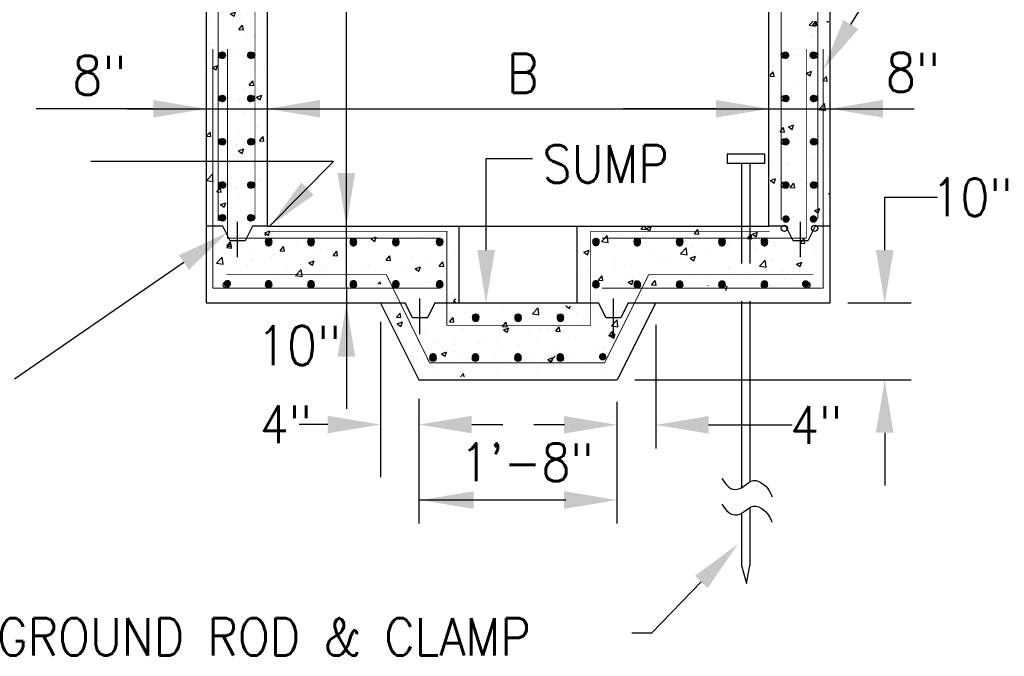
# Model space of a CAD drawing. Extents: x 0 to 7.6, y 0 to 9.85.
# Tile 3 of 6: x 2.24 to 4.86, y 1.87 to 3.57. Entities that reach past the tile are written whole.
import ezdxf
from ezdxf.enums import TextEntityAlignment as Align

# ---------------------------------------------------------------- set-up
doc = ezdxf.new("R2010")
doc.units = 0
doc.header["$MEASUREMENT"] = 0
doc.linetypes.add('HIDDEN2', pattern=[0.1875, 0.125, -0.0625])
doc.layers.get('0').update_dxf_attribs({"color": 2, "linetype": 'CONTINUOUS'})
doc.layers.add('E-DETL', color=2, linetype='CONTINUOUS')
doc.layers.add('E-DETL-TEXT', color=3, linetype='CONTINUOUS')
doc.styles.add('ROMANS', font='ROMANS.SHX', dxfattribs={"width": 0.8})

# ---------------------------------------------------------------- blocks, each defined once
blk = doc.blocks.new('*X5')
at = {"color": 0}
for p, q in [((71.667, 91.474), (71.667, 91.474)), ((69.619, 90.63), (69.619, 90.63)), ((71.044, 91.004), (71.394, 91.139)), ((71.044, 91.004), (71.292, 90.836)), ((71.293, 90.836), (71.394, 91.139)), ((72.186, 90.982), (72.186, 90.982)), ((70.545, 90.237), (70.545, 90.237)), ((71.62, 89.941), (71.861, 90.228)), ((71.62, 89.941), (71.919, 89.915)), ((71.684, 90.159), (71.684, 90.159)), ((71.797, 90.402), (71.797, 90.402)), ((71.919, 89.915), (71.861, 90.228)), ((73.447, 90.326), (73.448, 90.327)), ((73.447, 90.326), (73.448, 90.326)), ((70.069, 89.6), (70.069, 89.6)), ((72.125, 89.318), (72.125, 89.318)), ((72.739, 89.487), (72.739, 89.487)), ((69.558, 88.966), (69.558, 88.966)), ((71.46, 88.491), (71.46, 88.491)), ((72.375, 88.68), (72.375, 88.68)), ((70.482, 88.43), (70.482, 88.43)), ((69.497, 87.301), (69.497, 87.301)), ((69.827, 87.378), (70.177, 87.513)), ((69.827, 87.378), (70.076, 87.211)), ((70.076, 87.211), (70.177, 87.513)), ((70.69, 87.617), (70.69, 87.617)), ((72.064, 87.653), (72.064, 87.653)), ((72.658, 87.393), (72.658, 87.393)), ((73.359, 87.504), (73.359, 87.504)), ((69.742, 86.892), (69.742, 86.892)), ((71.06, 86.707), (71.06, 86.707)), ((72.004, 85.989), (72.004, 85.989)), ((72.314, 86.18), (72.555, 86.467)), ((72.314, 86.18), (72.612, 86.154)), ((72.613, 86.154), (72.555, 86.467)), ((72.812, 85.365), (73.162, 85.5)), ((72.812, 85.365), (73.06, 85.198)), ((73.06, 85.198), (73.162, 85.5)), ((69.716, 85.062), (69.716, 85.062)), ((69.744, 84.735), (69.744, 84.735)), ((71.652, 85.142), (71.652, 85.142)), ((72.385, 84.949), (72.385, 84.949)), ((72.902, 85.151), (72.902, 85.151)), ((70.77, 84.39), (70.77, 84.39)), ((71.943, 84.324), (71.943, 84.324)), ((73.439, 84.278), (73.439, 84.278)), ((71.587, 83.179), (71.587, 83.179)), ((72.839, 83.344), (72.839, 83.344))]:
    blk.add_line(p, q, dxfattribs=at)
blk = doc.blocks.new('*X6')
at = {"color": 0}
for p, q in [((71.587, 83.179), (71.587, 83.179)), ((72.839, 83.344), (72.839, 83.344)), ((69.456, 82.775), (69.662, 83.02)), ((69.457, 82.73), (69.72, 82.707)), ((69.72, 82.707), (69.662, 83.02)), ((71.882, 82.66), (71.882, 82.66)), ((73.007, 82.419), (73.248, 82.706)), ((73.306, 82.393), (73.248, 82.706)), ((71.39, 82.408), (71.39, 82.408)), ((71.445, 82.159), (71.445, 82.159)), ((71.595, 81.74), (71.945, 81.874)), ((71.844, 81.572), (71.945, 81.874)), ((73.007, 82.419), (73.306, 82.393)), ((70.272, 81.207), (70.272, 81.207)), ((71.523, 81.372), (71.523, 81.372)), ((71.595, 81.74), (71.844, 81.572)), ((73.417, 81.621), (73.417, 81.621)), ((69.728, 80.561), (69.728, 80.561)), ((71.821, 80.995), (71.821, 80.995)), ((72.644, 81.061), (72.644, 81.061)), ((69.473, 79.795), (69.826, 80.163)), ((69.881, 79.688), (69.826, 80.163)), ((70.417, 79.853), (70.417, 79.853)), ((69.474, 79.751), (69.881, 79.688)), ((70.115, 78.972), (70.356, 79.259)), ((70.208, 79.4), (70.208, 79.4)), ((70.414, 78.946), (70.356, 79.259)), ((71.471, 79.181), (71.471, 79.181)), ((71.76, 79.331), (71.76, 79.331)), ((72.102, 79.649), (72.102, 79.649)), ((73.086, 79.74), (73.086, 79.74)), ((70.115, 78.972), (70.414, 78.946)), ((71.637, 78.811), (71.637, 78.811)), ((70.379, 78.114), (70.729, 78.248)), ((70.379, 78.114), (70.627, 77.946)), ((70.627, 77.946), (70.729, 78.248)), ((70.786, 77.677), (70.786, 77.677)), ((71.7, 77.666), (71.7, 77.666)), ((72.091, 77.198), (72.091, 77.198)), ((71.639, 76.002), (71.639, 76.002)), ((72.629, 76.121), (72.629, 76.121)), ((73.363, 76.101), (73.431, 76.127)), ((73.363, 76.101), (73.431, 76.055)), ((70.809, 75.211), (71.05, 75.498)), ((70.809, 75.211), (71.107, 75.185)), ((71.107, 75.185), (71.05, 75.498)), ((71.431, 75.828), (71.431, 75.828))]:
    blk.add_line(p, q, dxfattribs=at)
blk = doc.blocks.new('*X7')
at = {"color": 0}
for p, q in [((75.774, 76.535), (75.774, 76.535)), ((71.639, 76.002), (71.639, 76.002)), ((72.629, 76.121), (72.629, 76.121)), ((73.363, 76.101), (73.713, 76.235)), ((73.363, 76.101), (73.612, 75.933)), ((73.612, 75.933), (73.713, 76.235)), ((73.88, 76.285), (73.88, 76.285)), ((74.164, 76.322), (74.164, 76.322)), ((74.347, 76.328), (74.347, 76.328)), ((81.377, 76.231), (81.377, 76.231)), ((84.39, 76.08), (84.39, 76.08)), ((70.809, 75.211), (71.05, 75.498)), ((70.809, 75.211), (71.107, 75.185)), ((71.107, 75.185), (71.05, 75.498)), ((71.431, 75.828), (71.431, 75.828)), ((74.395, 74.897), (74.636, 75.184)), ((74.694, 74.871), (74.636, 75.184)), ((75.545, 75.23), (75.545, 75.23)), ((78.461, 75.731), (78.461, 75.731)), ((79.268, 75.385), (79.268, 75.385)), ((80.549, 75.7), (80.899, 75.835)), ((80.549, 75.7), (80.797, 75.533)), ((80.762, 75.393), (80.762, 75.393)), ((80.798, 75.533), (80.899, 75.835)), ((81.793, 75.705), (81.793, 75.705)), ((83.919, 75.808), (83.919, 75.808)), ((71.117, 74.643), (71.117, 74.643)), ((72.629, 74.73), (72.629, 74.73)), ((73.786, 74.531), (73.786, 74.531)), ((74.104, 74.658), (74.104, 74.658)), ((74.395, 74.897), (74.694, 74.871)), ((74.459, 74.563), (74.459, 74.563)), ((76.7, 75.033), (76.7, 75.033)), ((77.616, 74.978), (77.616, 74.978)), ((77.981, 74.583), (78.222, 74.871)), ((77.981, 74.583), (78.28, 74.557)), ((78.28, 74.557), (78.222, 74.871)), ((78.868, 75.143), (78.868, 75.143)), ((81.567, 74.27), (81.809, 74.557)), ((81.866, 74.243), (81.809, 74.557)), ((69.713, 74.229), (69.713, 74.229)), ((70.1, 74.059), (70.489, 74.465)), ((70.1, 74.059), (70.544, 73.99)), ((70.544, 73.99), (70.489, 74.465)), ((71.313, 74.149), (71.313, 74.149)), ((71.578, 74.338), (71.578, 74.338)), ((72.172, 73.972), (72.172, 73.972)), ((72.565, 74.313), (72.565, 74.313)), ((74.841, 73.859), (74.841, 73.859)), ((76.348, 74.088), (76.698, 74.222)), ((76.348, 74.088), (76.596, 73.92)), ((76.455, 74.418), (76.455, 74.418)), ((76.596, 73.92), (76.698, 74.222)), ((79.125, 74.305), (79.125, 74.305)), ((80.37, 73.981), (80.37, 73.981)), ((81.567, 74.27), (81.866, 74.243)), ((81.732, 74.04), (81.732, 74.04)), ((81.794, 74.192), (81.794, 74.192)), ((83.286, 74.482), (83.286, 74.482)), ((83.856, 74.001), (83.856, 74.001)), ((84.329, 74.415), (84.329, 74.415)), ((84.463, 74.08), (84.463, 74.08)), ((75.436, 73.231), (75.825, 73.637)), ((75.436, 73.231), (75.881, 73.162)), ((75.881, 73.162), (75.825, 73.637)), ((76.64, 73.368), (76.64, 73.368)), ((77.454, 73.481), (77.454, 73.481)), ((77.51, 73.746), (77.51, 73.746)), ((79.207, 73.72), (79.207, 73.72)), ((79.446, 73.42), (79.446, 73.42)), ((80.179, 73.633), (80.179, 73.633)), ((82.604, 73.836), (82.604, 73.836)), ((82.848, 73.521), (82.848, 73.521)), ((83.533, 73.687), (83.883, 73.822)), ((83.533, 73.687), (83.782, 73.519)), ((83.782, 73.519), (83.883, 73.822)), ((71.517, 72.673), (71.517, 72.673)), ((74.043, 72.993), (74.043, 72.993)), ((74.538, 72.98), (74.538, 72.98)), ((76.301, 73.006), (76.301, 73.006)), ((77.553, 73.171), (77.553, 73.171)), ((81.004, 72.646), (81.161, 72.81)), ((81.181, 72.646), (81.162, 72.81)), ((84.269, 72.751), (84.269, 72.751))]:
    blk.add_line(p, q, dxfattribs=at)
blk = doc.blocks.new('*X8')
at = {"color": 0}
for p, q in [((98.805, 76.462), (98.956, 76.642)), ((99.104, 76.436), (99.066, 76.642)), ((99.121, 76.512), (99.459, 76.642)), ((99.121, 76.512), (99.37, 76.344)), ((99.37, 76.344), (99.47, 76.642)), ((99.709, 76.509), (99.709, 76.509)), ((97.112, 76.134), (97.112, 76.134)), ((98.356, 75.91), (98.356, 75.91)), ((98.782, 76.071), (98.782, 76.071)), ((98.805, 76.462), (99.104, 76.436)), ((101.451, 75.958), (101.451, 75.958)), ((101.513, 76.326), (101.513, 76.326)), ((102.392, 76.148), (102.633, 76.435)), ((102.392, 76.148), (102.69, 76.122)), ((102.69, 76.122), (102.633, 76.435)), ((102.765, 76.49), (102.765, 76.49)), ((104.12, 75.845), (104.12, 75.845)), ((105.978, 75.834), (106.219, 76.121)), ((106.277, 75.808), (106.219, 76.121)), ((106.307, 76.112), (106.657, 76.246)), ((106.307, 76.112), (106.556, 75.944)), ((106.556, 75.944), (106.657, 76.246)), ((107.337, 75.892), (107.337, 75.892)), ((109.323, 76.003), (109.323, 76.003)), ((109.905, 76.244), (109.905, 76.244)), ((101.454, 74.792), (101.843, 75.197)), ((101.899, 74.722), (101.843, 75.197)), ((102.215, 75.197), (102.215, 75.197)), ((104.741, 75.517), (104.741, 75.517)), ((105.978, 75.834), (106.277, 75.808)), ((106.407, 75.503), (106.407, 75.503)), ((106.501, 75.183), (106.501, 75.183)), ((106.789, 75.732), (106.789, 75.732)), ((107.753, 75.348), (107.753, 75.348)), ((109.459, 75.62), (109.459, 75.62)), ((109.564, 75.52), (109.805, 75.808)), ((109.564, 75.52), (109.863, 75.494)), ((109.647, 75.597), (109.647, 75.597)), ((109.863, 75.494), (109.805, 75.808)), ((99.648, 74.845), (99.648, 74.845)), ((101.45, 74.518), (101.45, 74.518)), ((101.454, 74.792), (101.899, 74.723)), ((102.106, 74.499), (102.456, 74.633)), ((102.354, 74.331), (102.456, 74.633)), ((103.343, 74.768), (103.343, 74.768)), ((103.491, 75.002), (103.491, 75.002)), ((109.844, 74.579), (109.844, 74.579)), ((110.521, 74.905), (110.521, 74.905)), ((97.04, 73.938), (97.04, 73.938)), ((97.051, 74.47), (97.051, 74.47)), ((97.659, 74.001), (97.659, 74.001)), ((100.198, 74.354), (100.198, 74.354)), ((100.575, 74.501), (100.575, 74.501)), ((102.106, 74.499), (102.354, 74.331)), ((104.68, 73.852), (104.68, 73.852)), ((104.689, 73.904), (104.689, 73.904)), ((106.79, 73.964), (107.18, 74.37)), ((106.79, 73.964), (107.235, 73.895)), ((107.235, 73.895), (107.18, 74.37)), ((107.277, 74.227), (107.277, 74.227)), ((107.605, 74.405), (107.605, 74.405)), ((109.291, 74.099), (109.641, 74.233)), ((109.291, 74.099), (109.54, 73.931)), ((109.54, 73.931), (109.641, 74.233)), ((97.808, 73.516), (97.808, 73.516)), ((100.478, 73.403), (100.478, 73.403)), ((101.773, 73.404), (101.773, 73.404)), ((102.154, 73.532), (102.154, 73.532)), ((103.147, 73.29), (103.147, 73.29)), ((105.186, 73.211), (105.186, 73.211)), ((106.438, 73.376), (106.438, 73.376)), ((108.331, 73.625), (108.331, 73.625)), ((96.99, 72.805), (96.99, 72.805)), ((97.905, 72.886), (98.255, 73.021)), ((97.905, 72.886), (98.153, 72.719)), ((98.153, 72.719), (98.255, 73.021)), ((98.857, 72.903), (98.857, 72.903)), ((98.863, 72.844), (98.863, 72.844)), ((99.499, 72.701), (99.74, 72.988)), ((99.499, 72.701), (99.798, 72.675)), ((99.587, 73.18), (99.587, 73.18)), ((99.798, 72.675), (99.74, 72.988)), ((101.532, 72.731), (101.532, 72.731)), ((102.028, 72.796), (102.028, 72.796)), ((103.302, 72.646), (103.326, 72.674)), ((103.332, 72.646), (103.326, 72.674)), ((105.816, 73.177), (105.816, 73.177)), ((108.485, 73.065), (108.485, 73.065)), ((109.515, 72.655), (109.515, 72.655)), ((109.783, 72.915), (109.783, 72.915)), ((111.154, 72.952), (111.154, 72.952))]:
    blk.add_line(p, q, dxfattribs=at)
blk = doc.blocks.new('*X9')
at = {"color": 0}
for p, q in [((110.138, 90.231), (110.411, 90.515)), ((110.375, 90.251), (110.597, 90.514)), ((110.582, 90.162), (110.541, 90.515)), ((110.674, 90.224), (110.621, 90.514)), ((111.328, 90.51), (111.422, 90.447)), ((111.422, 90.447), (111.443, 90.51)), ((110.138, 90.231), (110.582, 90.162)), ((110.375, 90.251), (110.674, 90.224)), ((110.721, 90.13), (110.721, 90.13)), ((107.563, 89.714), (107.563, 89.714)), ((107.824, 89.207), (107.824, 89.207)), ((110.391, 89.56), (110.391, 89.56)), ((109.052, 88.58), (109.052, 88.58)), ((109.353, 88.666), (109.353, 88.666)), ((109.406, 88.158), (109.406, 88.158)), ((110.106, 87.908), (110.106, 87.908)), ((110.33, 87.895), (110.33, 87.895)), ((110.657, 88.323), (110.657, 88.323)), ((107.763, 87.543), (107.763, 87.543)), ((110.551, 87.568), (110.551, 87.568)), ((107.505, 86.829), (107.724, 87.091)), ((107.505, 86.801), (107.782, 86.777)), ((107.635, 87.068), (107.635, 87.068)), ((107.782, 86.777), (107.724, 87.091)), ((109.957, 86.989), (110.307, 87.123)), ((109.957, 86.989), (110.205, 86.821)), ((110.205, 86.821), (110.307, 87.123)), ((111.069, 86.49), (111.31, 86.777)), ((111.069, 86.49), (111.368, 86.463)), ((111.236, 86.6), (111.236, 86.6)), ((111.368, 86.463), (111.31, 86.777)), ((107.702, 85.879), (107.702, 85.879)), ((108.057, 86.038), (108.057, 86.038)), ((108.09, 86.186), (108.09, 86.186)), ((109.342, 86.351), (109.342, 86.351)), ((110.269, 86.231), (110.269, 86.231)), ((110.726, 85.925), (110.726, 85.925)), ((109.544, 85.318), (109.544, 85.318)), ((109.92, 84.628), (109.92, 84.628)), ((110.209, 84.566), (110.209, 84.566)), ((110.801, 84.533), (111.19, 84.939)), ((110.801, 84.533), (111.245, 84.464)), ((111.245, 84.464), (111.19, 84.938)), ((107.641, 84.214), (107.641, 84.214)), ((108.027, 84.379), (108.027, 84.379)), ((108.177, 83.042), (108.418, 83.33)), ((108.476, 83.016), (108.418, 83.33)), ((108.74, 83.363), (109.09, 83.498)), ((108.74, 83.363), (108.989, 83.195)), ((108.989, 83.195), (109.09, 83.497)), ((109.753, 83.37), (109.753, 83.37)), ((107.581, 82.55), (107.581, 82.55)), ((108.138, 82.812), (108.138, 82.812)), ((108.177, 83.042), (108.475, 83.016)), ((108.605, 82.656), (108.605, 82.656)), ((110.148, 82.902), (110.148, 82.902)), ((110.807, 82.699), (110.807, 82.699)), ((109.338, 82.335), (109.338, 82.335)), ((110.087, 81.237), (110.087, 81.237)), ((110.536, 81.237), (110.536, 81.237)), ((107.52, 80.885), (107.52, 80.885)), ((107.62, 80.736), (107.62, 80.736)), ((108.758, 80.829), (108.758, 80.829)), ((110.447, 81.1), (110.447, 81.1)), ((111.427, 80.716), (111.427, 80.716)), ((107.523, 79.737), (107.873, 79.872)), ((107.772, 79.57), (107.874, 79.872)), ((107.523, 79.737), (107.772, 79.57)), ((108.87, 79.281), (109.111, 79.569)), ((108.87, 79.281), (109.169, 79.255)), ((109.169, 79.255), (109.111, 79.569)), ((110.026, 79.573), (110.026, 79.573)), ((110.384, 79.292), (110.384, 79.292)), ((109.132, 79.128), (109.132, 79.128)), ((109.53, 78.986), (109.53, 78.986)), ((111.463, 78.835), (111.513, 78.886)), ((111.463, 78.835), (111.513, 78.827)), ((107.784, 78.274), (107.784, 78.274)), ((109.965, 77.908), (109.965, 77.908)), ((110.453, 78.161), (110.453, 78.161)), ((110.508, 77.724), (110.858, 77.859)), ((110.757, 77.556), (110.858, 77.859)), ((108.838, 77.602), (108.838, 77.602)), ((109.068, 77.32), (109.068, 77.32)), ((110.508, 77.724), (110.757, 77.557)), ((110.962, 77.57), (110.962, 77.57)), ((111.508, 77.489), (111.508, 77.489)), ((107.817, 77.155), (107.817, 77.155)), ((109.905, 76.244), (109.905, 76.244))]:
    blk.add_line(p, q, dxfattribs=at)
blk = doc.blocks.new('*X13')
at = {"color": 0}
for p, q in [((85.171, 75.973), (85.171, 75.973)), ((94.95, 76.484), (94.95, 76.484)), ((96.113, 76.183), (96.113, 76.183)), ((96.118, 75.619), (96.507, 76.025)), ((96.563, 75.55), (96.507, 76.025)), ((95.21, 75.496), (95.21, 75.496)), ((96.118, 75.619), (96.562, 75.55)), ((96.462, 75.661), (96.462, 75.661)), ((86.202, 74.982), (86.202, 74.982)), ((94.92, 74.899), (95.27, 75.034)), ((94.92, 74.899), (95.169, 74.732)), ((95.169, 74.732), (95.27, 75.034)), ((85.154, 73.956), (85.395, 74.243)), ((85.154, 73.956), (85.453, 73.93)), ((85.453, 73.93), (85.395, 74.243)), ((85.749, 74.25), (85.749, 74.25)), ((85.517, 73.408), (85.517, 73.408)), ((94.743, 73.5), (94.743, 73.5)), ((95.139, 73.628), (95.139, 73.628)), ((95.147, 73.689), (95.147, 73.689)), ((95.913, 73.015), (96.154, 73.302)), ((96.212, 72.988), (96.154, 73.302)), ((95.913, 73.015), (96.212, 72.988)), ((96.194, 72.957), (96.194, 72.957)), ((85.996, 71.999), (85.996, 71.999)), ((95.725, 71.966), (95.725, 71.966)), ((95.941, 72.403), (95.941, 72.403)), ((86.108, 71.576), (86.27, 71.745)), ((86.108, 71.576), (86.27, 71.551)), ((86.137, 71.425), (86.137, 71.425)), ((91.475, 71.2), (91.475, 71.2)), ((93.703, 71.274), (93.744, 71.289)), ((93.703, 71.274), (93.952, 71.106)), ((93.952, 71.106), (94.014, 71.289)), ((82.261, 70.509), (82.502, 70.796)), ((82.56, 70.482), (82.502, 70.796)), ((84.208, 71.086), (84.208, 71.086)), ((86.277, 70.722), (86.277, 70.722)), ((87.194, 70.901), (87.194, 70.901)), ((87.528, 70.887), (87.528, 70.887)), ((89.422, 71.136), (89.422, 71.136)), ((91.444, 70.749), (91.834, 71.154)), ((91.444, 70.749), (91.889, 70.68)), ((91.889, 70.679), (91.834, 71.154)), ((94.145, 71.087), (94.145, 71.087)), ((94.404, 70.821), (94.404, 70.821)), ((96.814, 70.974), (96.814, 70.974)), ((96.929, 71.141), (96.929, 71.141)), ((97.851, 70.653), (97.851, 70.653)), ((98.819, 70.574), (98.819, 70.574)), ((82.261, 70.509), (82.56, 70.482)), ((82.317, 70.061), (82.667, 70.196)), ((82.317, 70.061), (82.565, 69.894)), ((82.565, 69.894), (82.667, 70.196)), ((83.119, 70.306), (83.119, 70.306)), ((84.278, 70.4), (84.278, 70.4)), ((85.848, 70.195), (86.089, 70.482)), ((85.848, 70.195), (86.146, 70.169)), ((86.146, 70.169), (86.089, 70.482)), ((89.24, 70.094), (89.24, 70.094)), ((89.434, 69.881), (89.675, 70.168)), ((89.434, 69.881), (89.733, 69.855)), ((89.733, 69.855), (89.675, 70.168)), ((91.837, 70.469), (91.837, 70.469)), ((94.41, 69.994), (94.41, 69.994)), ((94.935, 70.152), (94.935, 70.152)), ((96.781, 69.921), (97.17, 70.327)), ((96.781, 69.921), (97.225, 69.852)), ((97.225, 69.852), (97.17, 70.327)), ((97.567, 70.409), (97.567, 70.409)), ((84.147, 69.422), (84.147, 69.422)), ((86.714, 69.774), (86.714, 69.774)), ((89.502, 69.661), (89.852, 69.795)), ((89.502, 69.661), (89.751, 69.493)), ((89.751, 69.493), (89.853, 69.795)), ((91.264, 69.58), (91.264, 69.58)), ((92.019, 69.652), (92.019, 69.652)), ((92.516, 69.744), (92.516, 69.744)), ((93.02, 69.567), (93.261, 69.855)), ((93.02, 69.567), (93.319, 69.541)), ((93.319, 69.541), (93.261, 69.855)), ((96.606, 69.254), (96.847, 69.541)), ((96.606, 69.254), (96.905, 69.227)), ((96.688, 69.261), (97.038, 69.395)), ((96.688, 69.261), (96.937, 69.093)), ((96.905, 69.227), (96.848, 69.541)), ((96.869, 69.476), (96.869, 69.476)), ((96.937, 69.093), (97.038, 69.395)), ((84.961, 68.75), (84.961, 68.75)), ((85.164, 68.87), (85.164, 68.87)), ((86.187, 68.651), (86.187, 68.651)), ((86.213, 68.915), (86.213, 68.915)), ((87.833, 68.757), (87.833, 68.757)), ((88.107, 69.164), (88.107, 69.164)), ((89.103, 69.151), (89.103, 69.151)), ((90.502, 68.645), (90.502, 68.645)), ((91.776, 68.804), (91.776, 68.804)), ((93.171, 68.532), (93.171, 68.532)), ((94.343, 69.156), (94.343, 69.156)), ((97.504, 68.602), (97.504, 68.602)), ((83.271, 68.15), (83.271, 68.15)), ((83.549, 68.311), (83.549, 68.311)), ((85.301, 68.048), (85.651, 68.183)), ((85.301, 68.048), (85.55, 67.881)), ((85.55, 67.881), (85.651, 68.183)), ((86.218, 68.199), (86.218, 68.199)), ((86.653, 68.109), (86.653, 68.109)), ((88.887, 68.086), (88.887, 68.086)), ((89.179, 68.429), (89.179, 68.429)), ((91.556, 67.973), (91.556, 67.973)), ((93.094, 68.022), (93.094, 68.022)), ((94.225, 67.86), (94.225, 67.86)), ((95.84, 68.419), (95.84, 68.419)), ((96.252, 68.437), (96.252, 68.437)), ((84.086, 67.757), (84.086, 67.757)), ((89.949, 67.608), (89.949, 67.608)), ((91.201, 67.772), (91.201, 67.772)), ((92.487, 67.648), (92.837, 67.782)), ((92.487, 67.648), (92.736, 67.48)), ((92.736, 67.48), (92.837, 67.782)), ((94.282, 67.492), (94.282, 67.492)), ((96.808, 67.812), (96.808, 67.812)), ((96.894, 67.748), (96.894, 67.748)), ((84.898, 66.943), (84.898, 66.943)), ((86.587, 66.488), (86.782, 66.721)), ((86.825, 66.488), (86.782, 66.721)), ((86.791, 67.192), (86.791, 67.192)), ((89.118, 66.765), (89.118, 66.765)), ((91.715, 67.14), (91.715, 67.14)), ((91.813, 66.668), (91.813, 66.668)), ((94.729, 67.169), (94.729, 67.169)), ((96.188, 66.63), (96.188, 66.63))]:
    blk.add_line(p, q, dxfattribs=at)

msp = doc.modelspace()

# ---------------------------------------------------------------- linework, layer by layer
at = {"layer": 'E-DETL'}
for p, q in [((2.7321, 4.5485), (2.7321, 2.8139)), ((4.3922, 2.8139), (4.3922, 4.5485)), ((2.8948, 4.3857), (2.8948, 3.0185)), ((4.2294, 3.0185), (4.2294, 4.3857)), ((2.6984, 3.3303), (2.6984, 3.3303)), ((4.1179, 3.2108), (4.2173, 3.2108)), ((4.1179, 3.2108), (4.1179, 3.1852)), ((4.2173, 3.2108), (4.2173, 3.1852)), ((4.2173, 3.1852), (4.1179, 3.1852)), ((4.1562, 3.1852), (4.1562, 3.0185)), ((4.179, 3.1852), (4.179, 3.0185)), ((2.7767, 3.0185), (2.7321, 3.0185)), ((2.7964, 2.9792), (2.7767, 3.0185)), ((2.815, 3.03), (2.815, 2.9356)), ((2.8554, 3.0185), (2.8358, 2.9792)), ((2.8948, 3.0185), (2.8554, 3.0185)), ((2.8948, 3.0185), (4.2294, 3.0185)), ((3.405, 2.8139), (3.405, 3.0179)), ((3.7193, 2.8139), (3.7193, 3.0192)), ((4.2741, 3.0185), (4.2294, 3.0185)), ((4.2938, 2.9792), (4.2741, 3.0185)), ((4.3124, 3.03), (4.3124, 2.9356)), ((4.3528, 3.0185), (4.3332, 2.9792)), ((4.3922, 3.0185), (4.3528, 3.0185)), ((2.8358, 2.9792), (2.7964, 2.9792)), ((4.3332, 2.9792), (4.2938, 2.9792)), ((2.7321, 2.8139), (3.2617, 2.8139)), ((3.1964, 2.8132), (3.2983, 2.6093)), ((3.2814, 2.7746), (3.2617, 2.8139)), ((3.3, 2.8254), (3.3, 2.731)), ((3.3405, 2.8139), (3.3208, 2.7746)), ((3.3405, 2.8139), (3.7763, 2.8139)), ((3.796, 2.7746), (3.7763, 2.8139)), ((3.8146, 2.8254), (3.8146, 2.731)), ((3.9283, 2.8139), (3.8259, 2.6093)), ((3.8551, 2.8139), (3.8354, 2.7746)), ((3.8551, 2.8139), (4.3922, 2.8139)), ((4.1562, 2.8139), (4.1562, 2.3225)), ((4.179, 2.8139), (4.179, 2.3383)), ((3.3208, 2.7746), (3.2814, 2.7746)), ((3.8354, 2.7746), (3.796, 2.7746)), ((3.2983, 2.6093), (3.8259, 2.6093)), ((4.1562, 2.2547), (4.1562, 2.1159)), ((4.179, 2.2705), (4.179, 2.1161)), ((4.1562, 2.1159), (4.1693, 2.068)), ((4.1693, 2.068), (4.179, 2.1161))]:
    msp.add_line(p, q, dxfattribs=at)
at = {"layer": 'E-DETL', "linetype": 'HIDDEN2', "ltscale": 0.5}
for p, q in [((4.1562, 3.0185), (4.1562, 2.8139)), ((4.179, 3.0185), (4.179, 2.8139))]:
    msp.add_line(p, q, dxfattribs=at)
at = {"layer": 'E-DETL', "color": 0}
for p, q in [((4.1146, 2.8472), (4.1186, 2.8591)), ((3.2351, 2.8293), (3.2351, 2.8293)), ((3.6457, 2.6561), (3.661, 2.6721))]:
    msp.add_line(p, q, dxfattribs=at)
at = {"layer": 'E-DETL', "const_width": 0.00246}
for points in [[(2.7646, 4.5316), (2.7646, 3.0323)], [(4.3597, 3.0366), (4.3597, 4.5316)], [(2.8623, 4.4907), (2.8623, 3.0373)], [(4.262, 3.0337), (4.262, 4.4884)], [(2.7504, 2.8531), (2.7504, 3.4889)], [(2.7889, 2.986), (2.7889, 3.4889)], [(4.3289, 2.986), (4.3289, 3.4889)], [(4.3739, 2.8531), (4.3739, 3.4889)], [(2.7889, 2.986), (3.3552, 2.986)], [(2.8966, 3.0044), (3.3726, 3.0044), (3.3726, 2.7545), (3.7551, 2.7545), (3.7551, 3.0044), (4.231, 3.0044)], [(3.7855, 2.986), (4.3289, 2.986)], [(2.7857, 2.8892), (3.2117, 2.8892), (3.3269, 2.6546), (3.792, 2.6546), (3.9094, 2.8892), (4.3462, 2.8892)], [(2.7504, 2.8531), (3.3552, 2.8531)], [(3.7855, 2.8531), (4.3739, 2.8531)]]:
    msp.add_lwpolyline(points, dxfattribs=at)
at = {"layer": 'E-DETL', "const_width": 0.00984}
for points in [[(2.7708, 3.4727, 1), (2.7807, 3.4727, 1)], [(2.8456, 3.4727, 1), (2.8554, 3.4727, 1)], [(4.2689, 3.4727, 1), (4.2787, 3.4727, 1)], [(4.3421, 3.4727, 1), (4.352, 3.4727, 1)], [(2.7708, 3.3576, 1), (2.7807, 3.3576, 1)], [(2.8456, 3.3576, 1), (2.8554, 3.3576, 1)], [(4.2697, 3.3576, 1), (4.2795, 3.3576, 1)], [(4.3429, 3.3576, 1), (4.3528, 3.3576, 1)], [(2.7715, 3.2425, 1), (2.7813, 3.2425, 1)], [(2.8456, 3.2425, 1), (2.8554, 3.2425, 1)], [(4.2697, 3.2425, 1), (4.2795, 3.2425, 1)], [(4.3429, 3.2425, 1), (4.3528, 3.2425, 1)], [(2.7715, 3.1274, 1), (2.7813, 3.1274, 1)], [(2.8456, 3.1274, 1), (2.8554, 3.1274, 1)], [(4.2697, 3.1274, 1), (4.2795, 3.1274, 1)], [(4.3429, 3.1274, 1), (4.3528, 3.1274, 1)], [(2.7715, 3.0403, 1), (2.7813, 3.0403, 1)], [(2.8456, 3.0403, 1), (2.8554, 3.0403, 1)], [(4.2697, 3.0371, 1), (4.2795, 3.0371, 1)], [(4.3429, 3.0371, 1), (4.3528, 3.0371, 1)], [(2.8936, 2.9738, 1), (2.9034, 2.9738, 1)], [(3.0064, 2.9738, 1), (3.0162, 2.9738, 1)], [(3.1192, 2.9738, 1), (3.1291, 2.9738, 1)], [(3.232, 2.9738, 1), (3.2419, 2.9738, 1)], [(3.3487, 2.9745, 1), (3.3585, 2.9745, 1)], [(3.7641, 2.9745, 1), (3.774, 2.9745, 1)], [(3.8741, 2.9738, 1), (3.884, 2.9738, 1)], [(3.9869, 2.9738, 1), (3.9968, 2.9738, 1)], [(4.0997, 2.9738, 1), (4.1096, 2.9738, 1)], [(4.2126, 2.9738, 1), (4.2224, 2.9738, 1)], [(2.7841, 2.8653, 1), (2.7939, 2.8653, 1)], [(2.8936, 2.8653, 1), (2.9034, 2.8653, 1)], [(3.0064, 2.8653, 1), (3.0162, 2.8653, 1)], [(3.1192, 2.8653, 1), (3.1291, 2.8653, 1)], [(3.232, 2.8653, 1), (3.2419, 2.8653, 1)], [(3.3487, 2.8653, 1), (3.3585, 2.8653, 1)], [(3.7641, 2.8653, 1), (3.774, 2.8653, 1)], [(3.8741, 2.8646, 1), (3.884, 2.8646, 1)], [(3.9869, 2.8646, 1), (3.9968, 2.8646, 1)], [(4.0997, 2.8646, 1), (4.1096, 2.8646, 1)], [(4.2126, 2.8646, 1), (4.2224, 2.8646, 1)], [(4.3221, 2.8646, 1), (4.3319, 2.8646, 1)], [(3.4444, 2.7727, 1), (3.4542, 2.7727, 1)], [(3.5572, 2.7727, 1), (3.567, 2.7727, 1)], [(3.67, 2.7727, 1), (3.6798, 2.7727, 1)], [(3.331, 2.6709, 1), (3.3409, 2.6709, 1)], [(3.4438, 2.6709, 1), (3.4537, 2.6709, 1)], [(3.5566, 2.6709, 1), (3.5665, 2.6709, 1)], [(3.6694, 2.6709, 1), (3.6793, 2.6709, 1)], [(3.7823, 2.6709, 1), (3.7921, 2.6709, 1)]]:
    msp.add_lwpolyline(points, format="xyb", close=True, dxfattribs=at)
at = {"layer": 'E-DETL'}
for points in [[(4.1038, 2.347), (4.1083, 2.3407), (4.113, 2.3346), (4.1178, 2.3291), (4.1228, 2.3245), (4.1281, 2.321), (4.1337, 2.3189), (4.1397, 2.3181), (4.1457, 2.3187), (4.1519, 2.3205), (4.1579, 2.3235), (4.1639, 2.3275), (4.1698, 2.332), (4.1758, 2.3363), (4.182, 2.3398), (4.1885, 2.3416), (4.1953, 2.3415), (4.2022, 2.3395), (4.209, 2.336), (4.2153, 2.3316), (4.2209, 2.3266), (4.2255, 2.3213), (4.2293, 2.3158), (4.2325, 2.3103), (4.2353, 2.3046), (4.2379, 2.2989)], [(4.1038, 2.2792), (4.1083, 2.2729), (4.113, 2.2668), (4.1178, 2.2613), (4.1228, 2.2567), (4.1281, 2.2532), (4.1337, 2.2511), (4.1397, 2.2503), (4.1457, 2.2509), (4.1519, 2.2527), (4.1579, 2.2557), (4.1639, 2.2597), (4.1698, 2.2642), (4.1758, 2.2685), (4.182, 2.272), (4.1885, 2.2738), (4.1953, 2.2736), (4.2022, 2.2716), (4.209, 2.2682), (4.2153, 2.2638), (4.2209, 2.2588), (4.2255, 2.2535), (4.2293, 2.248), (4.2325, 2.2424), (4.2353, 2.2368), (4.2379, 2.2311)]]:
    msp.add_lwpolyline(points, dxfattribs=at)
for centre in [(2.7731, 3.4727), (2.8538, 3.4727), (4.2705, 3.4727), (4.3512, 3.4727), (2.7731, 3.3576), (2.8538, 3.3576), (4.2705, 3.3576), (4.3512, 3.3576), (2.7731, 3.2425), (2.8538, 3.2425), (4.2705, 3.2425), (4.3512, 3.2425), (2.7731, 3.1274), (2.8538, 3.1274), (4.2705, 3.1274), (4.3512, 3.1274), (2.7731, 3.0403), (2.8538, 3.0403), (4.2705, 3.0123), (4.3512, 3.0123), (2.8985, 2.9778), (3.0113, 2.9778), (3.1241, 2.9778), (3.2369, 2.9778), (3.3536, 2.9778), (3.769, 2.9778), (3.879, 2.9778), (3.9919, 2.9778), (4.1047, 2.9778), (4.2175, 2.9778), (2.7857, 2.8613), (2.8985, 2.8613), (3.0113, 2.8613), (3.1241, 2.8613), (3.2369, 2.8613), (3.3536, 2.8613), (3.769, 2.8613), (3.879, 2.8613), (3.9919, 2.8613), (4.1047, 2.8613), (4.2175, 2.8613), (4.3303, 2.8613), (3.4493, 2.7766), (3.5621, 2.7766), (3.6749, 2.7766), (3.3359, 2.6669), (3.4487, 2.6669), (3.5616, 2.6669), (3.6744, 2.6669)]:
    msp.add_circle(centre, 0.00814, dxfattribs=at)
at = {"layer": 'E-DETL-TEXT'}
for p, q in [((3.1053, 3.0185), (3.1053, 4.3857)), ((3.1053, 3.1591), (3.1053, 4.0726)), ((4.4474, 3.5545), (4.6966, 3.9607)), ((2.5915, 3.3303), (2.2805, 3.3303)), ((2.5222, 3.3303), (2.7321, 3.3303)), ((2.7321, 3.3303), (2.8948, 3.3303)), ((2.8948, 3.3303), (4.2294, 3.3303)), ((3.0354, 3.3303), (3.3488, 3.3303)), ((4.0889, 3.3303), (3.8417, 3.3303)), ((4.2294, 3.3303), (4.3922, 3.3303)), ((4.3922, 3.3303), (4.6155, 3.3303)), ((3.4769, 2.9545), (3.4769, 3.1977)), ((3.4769, 3.1977), (3.6008, 3.1977)), ((3.0713, 3.1903), (2.4255, 3.1903)), ((2.9021, 3.0187), (3.0713, 3.1903)), ((3.1053, 2.8558), (3.1053, 3.0185)), ((2.6731, 2.9215), (2.2224, 2.6113)), ((3.1053, 2.8558), (3.1053, 2.7144)), ((3.1053, 2.8139), (3.1053, 2.5323)), ((4.0494, 2.0721), (3.9171, 1.9356)), ((3.9171, 1.9356), (3.8651, 1.9356))]:
    msp.add_line(p, q, dxfattribs=at)
at = {"layer": 'E-DETL-TEXT', "linetype": 'ByBlock'}
for p, q in [((4.5374, 2.9545), (4.5374, 3.095)), ((4.5374, 3.095), (4.6779, 3.095)), ((4.4389, 2.8139), (4.6077, 2.8139)), ((3.1964, 2.7634), (3.1964, 2.3509)), ((3.9283, 2.7556), (3.9283, 2.4268)), ((3.8727, 2.6093), (4.6077, 2.6093)), ((3.2983, 2.5594), (3.2983, 2.2273)), ((3.8249, 2.5512), (3.8249, 2.2273)), ((3.0558, 2.4907), (2.9797, 2.4907)), ((3.4389, 2.4907), (3.5217, 2.4907)), ((3.6854, 2.4898), (3.6037, 2.4898)), ((4.0688, 2.4898), (4.2908, 2.4898)), ((4.5374, 2.4688), (4.5374, 2.3282)), ((3.6889, 2.2898), (3.2983, 2.2898))]:
    msp.add_line(p, q, dxfattribs=at)
at = {"layer": 'E-DETL-TEXT'}
for points in [[(4.4673, 3.5422), (4.4274, 3.5667), (4.3739, 3.4346)], [(2.5915, 3.3537), (2.5915, 3.3069), (2.7321, 3.3303)], [(3.0354, 3.3069), (3.0354, 3.3537), (2.8948, 3.3303)], [(4.0889, 3.3537), (4.0889, 3.3069), (4.2294, 3.3303)], [(4.5328, 3.3069), (4.5328, 3.3537), (4.3922, 3.3303)], [(3.1287, 3.1591), (3.0819, 3.1591), (3.1053, 3.0185)], [(3.0184, 3.1011), (2.9854, 3.1344), (2.9021, 3.0187)], [(2.6598, 2.9408), (2.6864, 2.9022), (2.7889, 3.0012)], [(3.5003, 2.9545), (3.4534, 2.9545), (3.4769, 2.8139)], [(3.0819, 2.6715), (3.1287, 2.6715), (3.1053, 2.812)], [(4.0326, 2.0884), (4.0662, 2.0558), (4.1472, 2.173)]]:
    msp.add_solid(points, dxfattribs=at)
at = {"layer": 'E-DETL-TEXT', "linetype": 'ByBlock'}
for points in [[(4.5139, 2.9545), (4.5608, 2.9545), (4.5374, 2.8139)], [(4.5139, 2.4688), (4.5608, 2.4688), (4.5374, 2.6093)], [(3.0558, 2.5141), (3.0558, 2.4673), (3.1964, 2.4907)], [(3.4389, 2.5141), (3.4389, 2.4673), (3.2983, 2.4907)], [(3.6845, 2.5134), (3.6845, 2.4666), (3.825, 2.49)], [(4.0688, 2.5132), (4.0688, 2.4664), (3.9283, 2.4898)], [(3.4436, 2.3133), (3.4436, 2.2664), (3.3031, 2.2898)], [(3.6845, 2.3133), (3.6845, 2.2664), (3.825, 2.2898)]]:
    msp.add_solid(points, dxfattribs=at)

# ---------------------------------------------------------------- block references
at = {"layer": 'E-DETL', "xscale": 0.03937, "yscale": 0.03937, "zscale": 0.03937}
for name, p in [('*X5', (0, 0)), ('*X9', (0, 0)), ('*X6', (0, 0)), ('*X7', (0, 0.004)), ('*X8', (0, 0)), ('*X13', (0, 0))]:
    msp.add_blockref(name, p, dxfattribs=at)

# ---------------------------------------------------------------- texts
at = {"layer": 'E-DETL-TEXT', "style": 'ROMANS', "width": 0.9}
for s, height, p in [('8"', 0.10417, (4.54, 3.3749)), ('8"', 0.10417, (2.3762, 3.3673)), ('B', 0.1042, (3.5323, 3.3725)), ('SUMP', 0.1, (3.6274, 3.1337)), ('10"', 0.10417, (2.8666, 2.6488)), ('GROUND ROD & CLAMP', 0.1, (2.1763, 1.8763))]:
    msp.add_text(s, height=height, dxfattribs=at).set_placement(p)
at = {"layer": 'E-DETL-TEXT', "color": 3, "linetype": 'ByBlock', "style": 'ROMANS', "width": 0.9}
for s, p in [('10"', (4.7695, 3.095)), ('4"', (2.9444, 2.491))]:
    msp.add_text(s, height=0.1, dxfattribs=at).set_placement(p, align=Align.MIDDLE_CENTER)
for s, p in [('4"', (4.3549, 2.4898)), ('1\'-8"', (3.5857, 2.3904))]:
    msp.add_text(s, height=0.1, dxfattribs=at).set_placement(p, align=Align.MIDDLE)

doc.saveas('drawing.dxf')
